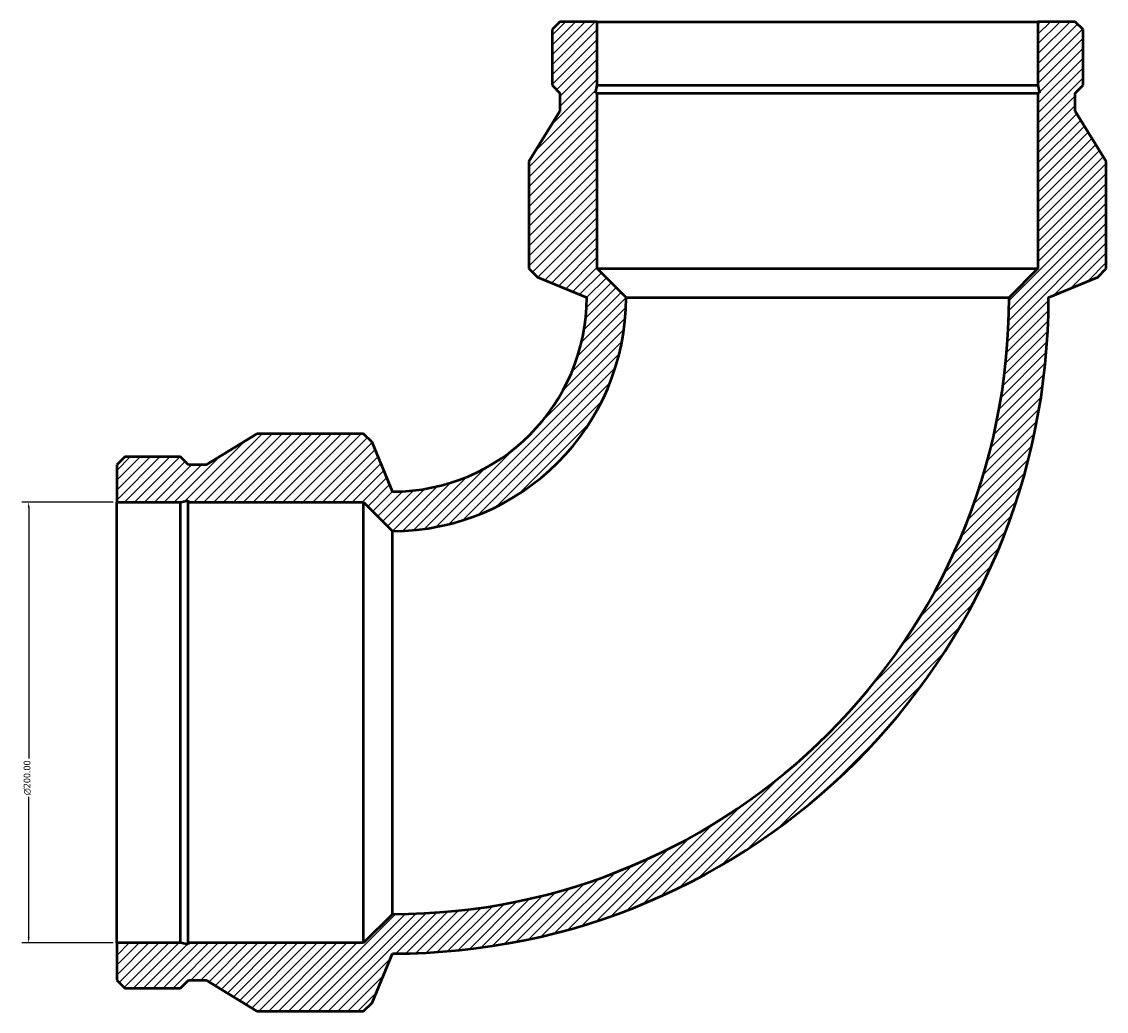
# Model space of a CAD drawing. Header units: millimetres. Extents: x -771 to 1457, y -1033 to 1208.
# Tile 3 of 6: x -578 to -85, y 625 to 1074. Entities that reach past the tile are written whole.
import ezdxf

# ---------------------------------------------------------------- set-up
doc = ezdxf.new("R2010")
doc.units = ezdxf.units.MM
for name, color, linetype, lineweight in [('Dimension (ANSI)', 7, 'Continuous', 25), ('Hatch (ANSI)', 7, 'Continuous', 18), ('Visible (ANSI)', 7, 'Continuous', 50)]:
    doc.layers.add(name, color=color, linetype=linetype, lineweight=lineweight)
doc.styles.add('Note Text (ANSI)', font='tahoma.ttf')
doc.dimstyles.new('Default - mm (ANSI)', dxfattribs={"dimtxt": 3.048, "dimasz": 2.5, "dimexe": 3.175, "dimexo": 1.6002, "dimgap": 0.8, "dimtad": 0, "dimtoh": 1, "dimzin": 4, "dimdsep": 46, "dimtxsty": 'Note Text (ANSI)', "dimcen": 0.09, "dimdle": 10, "dimclrd": 256, "dimclre": 256, "dimclrt": 256, "dimadec": 1, "dimazin": 1, "dimtfac": 1, "dimtofl": 0, "dimtmove": 0, "dimatfit": 3, "dimfxl": 0, "dimtolj": 1, "dimtzin": 4, "dimlwd": -1, "dimlwe": -1, "dimarcsym": 0})
pattern_1 = [(45, (0, 0), (-2.245064, 2.245064), [])]

# ---------------------------------------------------------------- blocks, each defined once
blk = doc.blocks.new('*D8')
at = {"layer": 'Defpoints', "color": 0, "transparency": 16777216}
for p in [(-534.5, 856.5), (-574.5, 656.5), (-534.5, 656.5)]:
    blk.add_point(p, dxfattribs=at)
at = {"layer": 'Dimension (ANSI)', "transparency": 16777216}
for p, q in [((-536.1, 856.5), (-577.68, 856.5)), ((-574.5, 854), (-574.5, 740.22)), ((-574.5, 659), (-574.5, 722.78)), ((-536.1, 656.5), (-577.68, 656.5))]:
    blk.add_line(p, q, dxfattribs=at)
for points in [[(-574.92, 854), (-574.08, 854), (-574.5, 856.5)], [(-574.92, 659), (-574.08, 659), (-574.5, 656.5)]]:
    blk.add_solid(points, dxfattribs=at)
at = {"layer": 'Dimension (ANSI)', "transparency": 16777216, "insert": (-576.79, 723.58), "char_height": 3.048, "attachment_point": 1, "rotation": 90, "style": 'Note Text (ANSI)'}
blk.add_mtext('\\A1;{\\fAIGDT|b0|i0;\\ln}\\fTahoma|b0|i0;200.00', dxfattribs=at)

msp = doc.modelspace()

# ---------------------------------------------------------------- hatches: boundary and pattern name
at = {"layer": 'Hatch (ANSI)'}
h = msp.add_hatch(dxfattribs=at)
h.set_pattern_fill('ANSI31', color=256, scale=25.4, style=0)
h.set_pattern_definition(pattern_1)
edge = h.paths.add_edge_path()
edge.add_line((-534.5, 873.404), (-534.5, 856.5))
edge.add_line((-534.5, 856.5), (-505.636, 856.5))
edge.add_line((-505.636, 856.5), (-502.11, 857.249))
edge.add_line((-502.11, 857.249), (-502.11, 856.5))
edge.add_line((-502.11, 856.5), (-422.5, 856.5))
edge.add_line((-422.5, 856.5), (-409.4, 843.4))
edge.add_ellipse((-409.4, 949.4), major_axis=(106, 0), ratio=1, start_angle=270, end_angle=360)
edge.add_line((-303.4, 949.4), (-316.5, 962.5))
edge.add_line((-316.5, 962.5), (-316.5, 1042.11))
edge.add_line((-316.5, 1042.11), (-317.249, 1042.11))
edge.add_line((-317.249, 1042.11), (-316.5, 1045.636))
edge.add_line((-316.5, 1045.636), (-316.5, 1074.5))
edge.add_line((-316.5, 1074.5), (-333.404, 1074.5))
edge.add_line((-333.404, 1074.5), (-337.02, 1070.884))
edge.add_line((-337.02, 1070.884), (-337.02, 1045.636))
edge.add_line((-337.02, 1045.636), (-333.404, 1042.02))
edge.add_line((-333.404, 1042.02), (-333.404, 1033.9))
edge.add_line((-333.404, 1033.9), (-347.5, 1011))
edge.add_line((-347.5, 1011), (-347.5, 962.5))
edge.add_line((-347.5, 962.5), (-343.663, 958.663))
edge.add_line((-343.663, 958.663), (-321.3, 949.4))
edge.add_ellipse((-409.4, 949.4), major_axis=(0, -88.1), ratio=1, start_angle=0, end_angle=90, ccw=False)
edge.add_line((-409.4, 861.3), (-418.663, 883.663))
edge.add_line((-418.663, 883.663), (-422.5, 887.5))
edge.add_line((-422.5, 887.5), (-471, 887.5))
edge.add_line((-471, 887.5), (-493.9, 873.404))
edge.add_line((-493.9, 873.404), (-502.02, 873.404))
edge.add_line((-502.02, 873.404), (-505.636, 877.02))
edge.add_line((-505.636, 877.02), (-530.884, 877.02))
edge.add_line((-530.884, 877.02), (-534.5, 873.404))
h = msp.add_hatch(dxfattribs=at)
h.set_pattern_fill('ANSI31', color=256, scale=25.4, style=0)
h.set_pattern_definition(pattern_1)
edge = h.paths.add_edge_path()
edge.add_line((-534.5, 656.5), (-534.5, 639.596))
edge.add_line((-534.5, 639.596), (-530.884, 635.98))
edge.add_line((-530.884, 635.98), (-505.636, 635.98))
edge.add_line((-505.636, 635.98), (-502.02, 639.596))
edge.add_line((-502.02, 639.596), (-493.9, 639.596))
edge.add_line((-493.9, 639.596), (-471, 625.5))
edge.add_line((-471, 625.5), (-422.5, 625.5))
edge.add_line((-422.5, 625.5), (-418.663, 629.337))
edge.add_line((-418.663, 629.337), (-409.4, 651.7))
edge.add_ellipse((-409.4, 949.4), major_axis=(297.7, 0), ratio=1, start_angle=270, end_angle=360)
edge.add_line((-111.7, 949.4), (-89.337, 958.663))
edge.add_line((-89.337, 958.663), (-85.5, 962.5))
edge.add_line((-85.5, 962.5), (-85.5, 1011))
edge.add_line((-85.5, 1011), (-99.596, 1033.9))
edge.add_line((-99.596, 1033.9), (-99.596, 1042.02))
edge.add_line((-99.596, 1042.02), (-95.98, 1045.636))
edge.add_line((-95.98, 1045.636), (-95.98, 1070.884))
edge.add_line((-95.98, 1070.884), (-99.596, 1074.5))
edge.add_line((-99.596, 1074.5), (-116.5, 1074.5))
edge.add_line((-116.5, 1074.5), (-116.5, 1045.636))
edge.add_line((-116.5, 1045.636), (-115.751, 1042.11))
edge.add_line((-115.751, 1042.11), (-116.5, 1042.11))
edge.add_line((-116.5, 1042.11), (-116.5, 962.5))
edge.add_line((-116.5, 962.5), (-129.6, 949.4))
edge.add_ellipse((-409.4, 949.4), major_axis=(0, -279.8), ratio=1, start_angle=0, end_angle=90, ccw=False)
edge.add_line((-409.4, 669.6), (-422.5, 656.5))
edge.add_line((-422.5, 656.5), (-502.11, 656.5))
edge.add_line((-502.11, 656.5), (-502.11, 655.751))
edge.add_line((-502.11, 655.751), (-505.636, 656.5))
edge.add_line((-505.636, 656.5), (-534.5, 656.5))

# ---------------------------------------------------------------- linework, layer by layer
at = {"layer": 'Visible (ANSI)'}
for p, q in [((-333.404, 1074.5), (-337.02, 1070.884)), ((-316.5, 1074.5), (-333.404, 1074.5)), ((-316.5, 1045.636), (-316.5, 1074.5)), ((-316.5, 1074.5), (-116.5, 1074.5)), ((-99.596, 1074.5), (-116.5, 1074.5)), ((-116.5, 1074.5), (-116.5, 1045.636)), ((-95.98, 1070.884), (-99.596, 1074.5)), ((-337.02, 1070.884), (-337.02, 1045.636)), ((-95.98, 1045.636), (-95.98, 1070.884)), ((-337.02, 1045.636), (-333.404, 1042.02)), ((-317.249, 1042.11), (-316.5, 1045.636)), ((-316.5, 1045.636), (-116.5, 1045.636)), ((-116.5, 1045.636), (-115.751, 1042.11)), ((-99.596, 1042.02), (-95.98, 1045.636)), ((-333.404, 1042.02), (-333.404, 1033.9)), ((-316.5, 1042.11), (-317.249, 1042.11)), ((-316.5, 962.5), (-316.5, 1042.11)), ((-316.5, 1042.11), (-116.5, 1042.11)), ((-115.751, 1042.11), (-116.5, 1042.11)), ((-116.5, 1042.11), (-116.5, 962.5)), ((-99.596, 1033.9), (-99.596, 1042.02)), ((-333.404, 1033.9), (-347.5, 1011)), ((-85.5, 1011), (-99.596, 1033.9)), ((-347.5, 1011), (-347.5, 962.5)), ((-85.5, 962.5), (-85.5, 1011)), ((-347.5, 962.5), (-343.663, 958.663)), ((-303.4, 949.4), (-316.5, 962.5)), ((-316.5, 962.5), (-116.5, 962.5)), ((-116.5, 962.5), (-129.6, 949.4)), ((-89.337, 958.663), (-85.5, 962.5)), ((-343.663, 958.663), (-321.3, 949.4)), ((-111.7, 949.4), (-89.337, 958.663)), ((-303.4, 949.4), (-129.6, 949.4)), ((-471, 887.5), (-493.9, 873.404)), ((-422.5, 887.5), (-471, 887.5)), ((-418.663, 883.663), (-422.5, 887.5)), ((-409.4, 861.3), (-418.663, 883.663)), ((-530.884, 877.02), (-534.5, 873.404)), ((-505.636, 877.02), (-530.884, 877.02)), ((-502.02, 873.404), (-505.636, 877.02)), ((-534.5, 873.404), (-534.5, 856.5)), ((-493.9, 873.404), (-502.02, 873.404)), ((-534.5, 856.5), (-505.636, 856.5)), ((-534.5, 656.5), (-534.5, 856.5)), ((-505.636, 856.5), (-502.11, 857.249)), ((-505.636, 656.5), (-505.636, 856.5)), ((-502.11, 857.249), (-502.11, 856.5)), ((-502.11, 856.5), (-422.5, 856.5)), ((-502.11, 656.5), (-502.11, 856.5)), ((-422.5, 856.5), (-409.4, 843.4)), ((-422.5, 656.5), (-422.5, 856.5)), ((-409.4, 669.6), (-409.4, 843.4)), ((-409.4, 669.6), (-422.5, 656.5)), ((-534.5, 656.5), (-534.5, 639.596)), ((-505.636, 656.5), (-534.5, 656.5)), ((-502.11, 655.751), (-505.636, 656.5)), ((-422.5, 656.5), (-502.11, 656.5)), ((-502.11, 656.5), (-502.11, 655.751)), ((-418.663, 629.337), (-409.4, 651.7)), ((-534.5, 639.596), (-530.884, 635.98)), ((-530.884, 635.98), (-505.636, 635.98)), ((-505.636, 635.98), (-502.02, 639.596)), ((-502.02, 639.596), (-493.9, 639.596)), ((-493.9, 639.596), (-471, 625.5)), ((-471, 625.5), (-422.5, 625.5)), ((-422.5, 625.5), (-418.663, 629.337))]:
    msp.add_line(p, q, dxfattribs=at)
for radius in [297.7, 279.8, 106, 88.1]:
    msp.add_arc((-409.4, 949.4), radius, 270, 0, dxfattribs=at)

# ---------------------------------------------------------------- dimensions: what is measured, and where the dimension line sits
at = {"layer": 'Dimension (ANSI)'}
dim = msp.add_linear_dim(base=(-574.5, 656.5), p1=(-534.5, 856.5), p2=(-534.5, 656.5), angle=90, text='{\\fAIGDT|b0|i0;\\ln}\\fTahoma|b0|i0;<>', dimstyle='Default - mm (ANSI)', override={"dimgap": 0.8, "dimtoh": 0, "dimdec": 2, "dimtol": 0, "dimlim": 0, "dimtp": 0, "dimtm": 0, "dimtdec": 2, "dimatfit": 1}, dxfattribs=at)
dim.commit()
dim.dimension.update_dxf_attribs({"geometry": '*D8', "text_midpoint": (-574.5, 731.5), "dimtype": 160})

doc.saveas('drawing.dxf')
